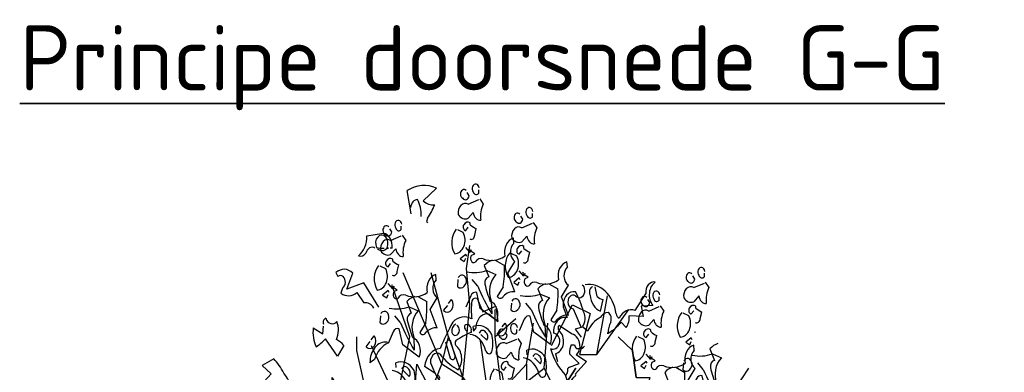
# Model space of a CAD drawing. Header units: metres. Extents: x 104013 to 108981, y 427946 to 428479.
# Tile 210 of 256: x 108860.65 to 108865.93, y 428222.52 to 428224.41. Entities that reach past the tile are written whole.
import ezdxf

# ---------------------------------------------------------------- set-up
doc = ezdxf.new("R2010")
doc.units = ezdxf.units.M
doc.layers.add('N-WE-GR-BOOM-SD', color=90, linetype='Continuous', lineweight=25)
doc.layers.add('X-XX-AL-T35', color=7, linetype='Continuous', lineweight=35)
doc.styles.add('NLCS-ISO-M50-T35', font='NLCS-ISO.ttf', dxfattribs={"height": 0.175})

# ---------------------------------------------------------------- blocks, each defined once
blk = doc.blocks.new('SGR-BOOM_S09_F_ZIJ-D')
at = {"linetype": 'Continuous', "flags": 128}
for points in [[(-1.014, 12.275), (-1.075, 12.552, -0.198578), (-0.622, 12.583), (-0.829, 12.429, 0.173447), (-0.652, 12.383, -0.044205), (-0.76, 12.222), (-0.775, 12.183), (-0.76, 12.168)], [(-0.169, 12.553, 1.182175), (-0.222, 12.461, 0.588394), (-0.122, 12.491), (-0.153, 12.53)], [(0.031, 12.584, 1.387421), (-0.061, 12.537, 0.544022), (0.024, 12.522), (0.024, 12.56)], [(-1.021, 12.352, -0.388977), (-0.914, 12.445, -0.162277), (-0.86, 12.245)], [(0.039, 12.453), (0.093, 12.391, 0.185669), (0.054, 12.199, -0.373596), (-0.061, 12.291), (-0.138, 12.222, -0.302765), (-0.292, 12.268, -0.609818), (-0.138, 12.391), (0.024, 12.445)], [(0.853, 12.303, 1.387421), (0.76, 12.257, 0.544022), (0.845, 12.241), (0.845, 12.28)], [(0.653, 12.272, 1.182175), (0.599, 12.18, 0.588394), (0.699, 12.21), (0.668, 12.249)], [(-1.357, 12.121, 1.182175), (-1.411, 12.028, 0.588394), (-1.311, 12.059), (-1.342, 12.098)], [(-1.157, 12.151, 1.387421), (-1.25, 12.105, 0.544022), (-1.165, 12.09), (-1.165, 12.128)], [(-0.115, 11.976, 0.535172), (-0.038, 12.022), (-0.015, 12.099, -0.069427), (-0.107, 12.145), (-0.107, 12.168, 0.38205), (-0.207, 12.145, 0.608597), (-0.176, 12.076), (-0.138, 12.115)], [(0.86, 12.172), (0.914, 12.11, 0.185669), (0.876, 11.918, -0.373596), (0.76, 12.011), (0.683, 11.941, -0.302765), (0.53, 11.987, -0.609818), (0.683, 12.11), (0.845, 12.164)], [(-1.567, 11.868, 0.453766), (-1.706, 11.807, -0.265564), (-1.821, 11.776, 0.264557), (-1.69, 12.014), (-1.437, 12.045, -0.415939), (-1.306, 11.868), (-1.337, 11.868)], [(-1.529, 11.86, 0.366302), (-1.383, 11.868), (-1.36, 11.868), (-1.383, 11.876, 1.810471), (-1.544, 11.876, 0.099014), (-1.444, 11.868), (-1.429, 11.868)], [(-1.15, 12.021), (-1.096, 11.959, 0.185669), (-1.134, 11.767, -0.373596), (-1.25, 11.859), (-1.327, 11.79, -0.302765), (-1.48, 11.836, -0.609818), (-1.327, 11.959), (-1.165, 12.013)], [(-0.322, 12.092, 0.392609), (-0.345, 11.799, 0.592926), (-0.215, 12.053), (-0.299, 12.084)], [(0.277, 11.723), (0.416, 11.661, -0.062256), (0.4, 11.407), (0.308, 11.292, 0.511307), (0.4, 11.292, -0.211151), (0.577, 11.346), (0.469, 11.569), (0.577, 11.707, -0.569229), (0.562, 11.922), (0.554, 11.984, 0.435181), (0.423, 11.769, -0.191376), (0.093, 11.738, 0.32045), (-0.03, 11.699, -0.867294), (-0.084, 11.784), (-0.038, 11.799), (-0.115, 11.838), (-0.122, 11.846), (-0.115, 11.838), (-0.092, 11.846), (-0.107, 11.815), (-0.176, 11.876)], [(0.706, 11.695, 0.535172), (0.783, 11.742), (0.806, 11.818, -0.069427), (0.714, 11.864), (0.714, 11.888, 0.38205), (0.614, 11.864, 0.608597), (0.645, 11.795), (0.683, 11.834)], [(-1.303, 11.544, 0.535172), (-1.227, 11.59), (-1.204, 11.667, -0.069427), (-1.296, 11.713), (-1.296, 11.736, 0.38205), (-1.396, 11.713, 0.608597), (-1.365, 11.644), (-1.327, 11.683)], [(0.499, 11.811, 0.392609), (0.476, 11.519, 0.592926), (0.607, 11.772), (0.522, 11.803)], [(-1.511, 11.659, 0.392609), (-1.534, 11.367, 0.592926), (-1.403, 11.621), (-1.488, 11.652)], [(0.231, 11.723, 0.100235), (0.108, 11.661), (0.177, 11.523, 0.4142), (0.116, 11.438, 0.044708), (0.2, 11.231, -0.471497), (0.3, 11), (0.047, 11.146), (-0.007, 11.338, 0.343094), (-0.099, 11.3), (-0.176, 11.161)], [(1.099, 11.442), (1.237, 11.38, -0.062256), (1.222, 11.127), (1.129, 11.011, 0.511307), (1.222, 11.011, -0.211151), (1.398, 11.065), (1.291, 11.288), (1.398, 11.426, -0.569229), (1.383, 11.642), (1.375, 11.703, 0.435181), (1.245, 11.488, -0.191376), (0.914, 11.457, 0.32045), (0.791, 11.419, -0.867294), (0.737, 11.503), (0.783, 11.519), (0.706, 11.557), (0.699, 11.565), (0.706, 11.557), (0.73, 11.565), (0.714, 11.534), (0.645, 11.595)], [(3.489, 11.59, 1.387421), (3.397, 11.544, 0.544022), (3.482, 11.528), (3.482, 11.567)], [(-1.506, 11.161), (-1.736, 11.453), (-1.998, 11.376), (-1.905, 11.568, 0.323273), (-2.167, 11.576), (-2.136, 11.53, -1.034378), (-2.067, 11.391), (-2.09, 11.33, 0.280991), (-1.844, 11.338), (-1.736, 11.215, -0.26123), (-1.583, 11.153)], [(-0.911, 11.29), (-0.773, 11.229, -0.062256), (-0.788, 10.975), (-0.881, 10.86, 0.511307), (-0.788, 10.86, -0.211151), (-0.612, 10.914), (-0.719, 11.137), (-0.612, 11.275, -0.569229), (-0.627, 11.49), (-0.635, 11.552, 0.435181), (-0.765, 11.337, -0.191376), (-1.096, 11.306, 0.32045), (-1.219, 11.267, -0.867294), (-1.273, 11.352), (-1.227, 11.367), (-1.303, 11.406), (-1.311, 11.413), (-1.303, 11.406), (-1.28, 11.413), (-1.296, 11.383), (-1.365, 11.444)], [(-0.292, 11.515, -1.247314), (-0.199, 11.415, -0.380188), (-0.299, 11.407), (-0.292, 11.492)], [(-0.161, 11.584, 0.105667), (0.147, 11.6), (0.285, 11.553, 0.355026), (0.216, 11.238), (0.223, 11.085, -0.043289), (0.008, 11.415), (-0.076, 11.492)], [(3.289, 11.559, 1.182175), (3.236, 11.467, 0.588394), (3.336, 11.498), (3.305, 11.536)], [(1.052, 11.442, 0.100235), (0.929, 11.38), (0.999, 11.242, 0.4142), (0.937, 11.157, 0.044708), (1.022, 10.95, -0.471497), (1.122, 10.719), (0.868, 10.865), (0.814, 11.057, 0.343094), (0.722, 11.019), (0.645, 10.881)], [(1.654, 11.43, -0.4021), (2.13, 11.084, 0.236053), (2.176, 11.03, -0.350769), (2.422, 11.122), (2.584, 11.322, -0.513931), (2.73, 11.461, 0.519897), (2.692, 11.184), (2.515, 11.176), (2.545, 11.053), (2.33, 11.061, -0.233566), (2.284, 10.922), (2.207, 10.984, -0.081039), (2.007, 10.853), (1.992, 10.853), (2.007, 10.853, -0.147995), (2.046, 10.984, 0.442368), (2.007, 11.099, 0.265564), (1.884, 11.038, 0.169403), (1.692, 10.876), (1.615, 10.93, 0.349014), (1.631, 11.107, 0.066803), (1.508, 11.345, 0.501038), (1.316, 11.168), (1.377, 11.038, 0.492294), (1.169, 10.853, -0.5), (1.262, 10.73, -0.4142), (1.123, 10.669, 0.138321), (1.354, 10.354, -0.529709), (1.185, 10.031)], [(1.608, 11.43), (1.623, 11.422, -1.00415), (1.508, 11.299, 1.247116), (1.469, 11.145), (1.592, 10.922), (1.5, 10.899), (1.592, 10.807)], [(1.769, 11.407, 0.54657), (1.731, 11.307, 0.310577), (1.892, 11.115), (1.93, 11.253, -0.131805), (1.838, 11.291), (1.807, 11.407)], [(3.497, 11.459), (3.551, 11.398, 0.185669), (3.512, 11.205, -0.373596), (3.397, 11.298), (3.32, 11.228, -0.302765), (3.166, 11.275, -0.609818), (3.32, 11.398), (3.482, 11.451)], [(-0.958, 11.29, 0.100235), (-1.081, 11.229), (-1.011, 11.091, 0.4142), (-1.073, 11.006, 0.044708), (-0.988, 10.798, -0.471497), (-0.888, 10.568), (-1.142, 10.714), (-1.196, 10.906, 0.343094), (-1.288, 10.868), (-1.365, 10.729)], [(-0.652, 10.377), (-0.806, 10.454, -0.357925), (-0.568, 10.669, -0.02861), (-0.376, 10.984, -0.284912), (-0.084, 11.022, -0.072906), (-0.084, 11.238, -0.350769), (0.001, 11.268), (0.086, 11.107), (0.285, 11.176), (0.316, 10.992, -0.042465), (0.193, 11.076, 0.482147), (-0.022, 10.915), (-0.061, 10.876)], [(0.66, 11.303, 0.105667), (0.968, 11.319), (1.106, 11.273, 0.355026), (1.037, 10.957), (1.045, 10.804, -0.043289), (0.829, 11.134), (0.745, 11.211)], [(2.598, 11.278, 1.182175), (2.544, 11.186, 0.588394), (2.644, 11.217), (2.613, 11.255)], [(2.798, 11.309, 1.387421), (2.705, 11.263, 0.544022), (2.79, 11.247), (2.79, 11.286)], [(-1.35, 11.152, 0.105667), (-1.042, 11.167), (-0.904, 11.121, 0.355026), (-0.973, 10.806), (-0.965, 10.652, -0.043289), (-1.181, 10.983), (-1.265, 11.06)], [(-0.438, 11.208), (-0.392, 11.254, -0.939438), (-0.515, 11.123), (-0.453, 11.184)], [(0.53, 11.234, -1.247314), (0.622, 11.134, -0.380188), (0.522, 11.127), (0.53, 11.211)], [(2.805, 11.178), (2.859, 11.117, 0.185669), (2.821, 10.925, -0.373596), (2.705, 11.017), (2.629, 10.948, -0.302765), (2.475, 10.994, -0.609818), (2.629, 11.117), (2.79, 11.171)], [(3.343, 10.982, 0.535172), (3.42, 11.029), (3.443, 11.105, -0.069427), (3.351, 11.152), (3.351, 11.175, 0.38205), (3.251, 11.152, 0.608597), (3.282, 11.082), (3.32, 11.121)], [(-1.48, 11.083, -1.247314), (-1.388, 10.983, -0.380188), (-1.488, 10.975), (-1.48, 11.06)], [(3.136, 11.098, 0.392609), (3.113, 10.806, 0.592926), (3.243, 11.059), (3.159, 11.09)], [(-2.359, 10.961, -0.480621), (-2.321, 11.03, 0.516449), (-2.151, 10.992, -0.249695), (-2.159, 10.776, -0.105927), (-2.044, 10.707), (-2.144, 10.577), (-2.328, 10.784, -0.054871), (-2.467, 10.692, -0.192581), (-2.513, 10.915), (-2.367, 10.846), (-2.359, 10.938)], [(-0.145, 10.884, -0.618027), (-0.191, 10.946, -0.649872), (-0.091, 10.876), (-0.091, 10.861, 0.048447), (-0.33, 10.761, 0.291199), (-0.33, 10.707, -0.493149), (-0.291, 10.415, -0.073044), (-0.537, 10.569, 0.819794), (-0.714, 10.5, 0.07692), (-0.583, 10.292, 0.333328), (-0.583, 10.338), (-0.614, 10.354)], [(-0.33, 10.961, 0.326447), (-0.391, 10.861, 1.475342), (-0.314, 10.946)], [(-0.053, 10.877), (-0.061, 10.931, -0.333328), (0.223, 10.839, -0.121552), (0.231, 10.646, -0.690201), (0.131, 10.639, 0.310577), (-0.115, 10.839)], [(0.384, 10.927), (0.43, 10.973, -0.939438), (0.307, 10.842), (0.368, 10.904)], [(0.615, 10.92, 1.387421), (0.523, 10.874, 0.544022), (0.607, 10.859), (0.607, 10.897)], [(1.354, 10.354, 0.333328), (1.385, 10.392, -0.5), (1.415, 10.446), (1.561, 10.492), (1.415, 10.607, -0.099014), (1.439, 10.715), (1.492, 10.715, 0.663971), (1.577, 10.684, 0.376755), (1.446, 10.846), (1.254, 10.946, 0.5), (1.254, 10.884, -0.682281), (1.2, 10.607), (1.231, 10.515)], [(-1.626, 10.775), (-1.58, 10.822, -0.939438), (-1.703, 10.691), (-1.642, 10.752)], [(0.031, 10.854, -0.568253), (0.131, 10.862, -0.489075), (0.147, 10.769), (0.054, 10.839)], [(0.415, 10.889, 1.182175), (0.361, 10.797, 0.588394), (0.461, 10.828), (0.43, 10.866)], [(2.444, 10.817, 0.392609), (2.421, 10.525, 0.592926), (2.552, 10.778), (2.467, 10.809)], [(2.652, 10.702, 0.535172), (2.728, 10.748), (2.752, 10.825, -0.069427), (2.659, 10.871), (2.659, 10.894, 0.38205), (2.559, 10.871, 0.608597), (2.59, 10.802), (2.629, 10.84)], [(-1.375, 10.738), (-1.367, 10.738, 0.20787), (-1.575, 10.538), (-1.644, 10.5, -0.455139), (-1.383, 10.746), (-1.375, 10.738)], [(-0.468, 10.753, -0.302765), (-0.414, 10.769), (-0.337, 10.569, -0.816528), (-0.422, 10.577), (-0.483, 10.746)], [(0.622, 10.789), (0.676, 10.728, 0.185669), (0.638, 10.536, -0.373596), (0.523, 10.628), (0.446, 10.559, -0.302765), (0.292, 10.605, -0.609818), (0.446, 10.728), (0.607, 10.782)], [(1.646, 10.7, -0.243835), (1.569, 10.669, -0.263626), (1.515, 10.6), (1.677, 10.515), (1.508, 10.369, -0.535172), (1.485, 10.331, 0.371796), (1.431, 10.154, -0.090164), (1.385, 9.954, -0.594772), (1.116, 10.161, 0.312363), (1.07, 10.231), (0.993, 10.238)], [(3.044, 10.448), (3.182, 10.386, -0.062256), (3.167, 10.133), (3.074, 10.017, 0.511307), (3.167, 10.017, -0.211151), (3.343, 10.071), (3.236, 10.294), (3.343, 10.433, -0.569229), (3.328, 10.648), (3.32, 10.709, 0.435181), (3.19, 10.494, -0.191376), (2.859, 10.463, 0.32045), (2.736, 10.425, -0.867294), (2.682, 10.509), (2.728, 10.525), (2.652, 10.563), (2.644, 10.571), (2.652, 10.563), (2.675, 10.571), (2.659, 10.54), (2.59, 10.602)], [(3.689, 10.729, 0.100235), (3.566, 10.667), (3.635, 10.529, 0.4142), (3.574, 10.444, 0.044708), (3.658, 10.237, -0.471497), (3.758, 10.006), (3.505, 10.152), (3.451, 10.344, 0.343094), (3.359, 10.306), (3.282, 10.168)], [(0.768, 10.596), (0.76, 10.65, -0.333328), (1.045, 10.558, -0.121552), (1.052, 10.365, -0.690201), (0.952, 10.358, 0.310577), (0.706, 10.558)], [(0.853, 10.573, -0.568253), (0.952, 10.581, -0.489075), (0.968, 10.488), (0.876, 10.558)], [(3.297, 10.59, 0.105667), (3.605, 10.606), (3.743, 10.56, 0.355026), (3.674, 10.244), (3.681, 10.091, -0.043289), (3.466, 10.421), (3.382, 10.498)], [(-2.936, 10.177, -0.033035), (-2.705, 9.977, -0.399994), (-2.859, 9.977, -0.122452), (-3.158, 9.954, 0.012192), (-2.859, 10.246, 0.056335), (-2.966, 10.377, 0.100357), (-3.12, 10.546), (-3.297, 10.469), (-3.158, 10.369), (-3.266, 10.277, 0.349121), (-3.112, 10.261), (-2.982, 10.261), (-2.936, 10.177)], [(-1.242, 10.445), (-1.25, 10.499, -0.333328), (-0.965, 10.406, -0.121552), (-0.958, 10.214, -0.690201), (-1.058, 10.207, 0.310577), (-1.303, 10.406)], [(-1.157, 10.422, -0.568253), (-1.058, 10.43, -0.489075), (-1.042, 10.337), (-1.134, 10.406)], [(0.469, 10.313, 0.535172), (0.546, 10.359), (0.569, 10.436, -0.069427), (0.476, 10.482), (0.476, 10.505, 0.38205), (0.376, 10.482, 0.608597), (0.407, 10.413), (0.446, 10.451)], [(3.166, 10.521, -1.247314), (3.259, 10.421, -0.380188), (3.159, 10.414), (3.166, 10.498)], [(0.261, 10.428, 0.392609), (0.238, 10.136, 0.592926), (0.369, 10.39), (0.284, 10.42)], [(2.998, 10.448, 0.100235), (2.875, 10.386), (2.944, 10.248, 0.4142), (2.882, 10.164, 0.044708), (2.967, 9.956, -0.471497), (3.067, 9.725), (2.813, 9.871), (2.759, 10.064, 0.343094), (2.667, 10.025), (2.59, 9.887)]]:
    blk.add_lwpolyline(points, format="xyb", dxfattribs=at)
for points in [[(-0.438, 10.81), (-0.219, 10.323), (-0.113, 11.192), (-0.162, 11.622), (-0.113, 11.898)], [(-0.122, 11.853), (-0.115, 11.861), (-0.122, 11.853)], [(-0.161, 11.769), (-0.176, 11.792), (-0.261, 11.738), (-0.199, 11.707), (-0.176, 11.746)], [(-1.193, 10.217), (-0.974, 9.998), (-0.925, 10.485), (-0.706, 10.16), (-0.544, 10.485), (-1.137, 11.573)], [(-0.544, 10.485), (-0.438, 10.81), (-0.706, 11.573)], [(-0.113, 11.192), (-0.162, 11.622)], [(0.66, 11.488), (0.645, 11.511), (0.56, 11.457), (0.622, 11.426), (0.645, 11.465)], [(0.699, 11.572), (0.706, 11.58), (0.699, 11.572)], [(-1.311, 11.421), (-1.303, 11.429), (-1.311, 11.421)], [(-1.193, 10.217), (-1.031, 10.81), (-1.299, 11.411)], [(-1.35, 11.337), (-1.365, 11.36), (-1.45, 11.306), (-1.388, 11.275), (-1.365, 11.314)], [(1.137, 10.704), (1.462, 11.192), (1.73, 11.086), (1.568, 10.599), (1.836, 10.599), (1.998, 11.297)], [(0.268, 11.135), (0.268, 10.81), (0.593, 11.029)], [(1.836, 10.599), (2.323, 11.135)], [(0.268, 10.81), (0.374, 10.16), (0.756, 10.485), (0.861, 10.972)], [(0.756, 10.485), (0.756, 10.274), (1.024, 10.436), (1.08, 10.972)], [(-2.111, 9.08), (-2.168, 9.787), (-2.225, 10.323), (-1.843, 9.787), (-2.111, 9.511), (-1.738, 9.186), (-1.518, 9.511), (-1.843, 10.647), (-1.843, 10.81)], [(2.16, 10.81), (2.38, 10.647), (2.437, 10.323), (2.38, 10.647), (2.437, 10.323), (2.648, 10.323), (2.485, 9.835)], [(3.336, 10.859), (3.343, 10.867), (3.336, 10.859)], [(-1.624, 10.704), (-1.299, 10.16)], [(0.431, 6.482), (0.431, 7.724), (0, 9.186), (-0.219, 10.323), (0.211, 9.892), (0.049, 10.761)], [(3.297, 10.775), (3.282, 10.798), (3.197, 10.744), (3.259, 10.713), (3.282, 10.752)], [(2.644, 10.579), (2.652, 10.586), (2.644, 10.579)], [(-1.518, 9.511), (-1.137, 9.186), (-1.031, 9.835), (-0.706, 10.16), (-0.438, 9.73), (-0.219, 10.323), (-0.544, 10.485)], [(2.605, 10.494), (2.59, 10.517), (2.506, 10.463), (2.567, 10.433), (2.59, 10.471)], [(0.975, 9.511), (1.243, 10.111), (1.024, 10.436)], [(1.243, 10.111), (1.511, 10.436), (1.243, 10.111), (1.348, 9.462), (1.787, 10.111), (2.112, 10.111), (2.217, 9.673), (2.112, 8.861), (2.437, 9.348)], [(3.841, 10.055), (4.166, 10.436)]]:
    blk.add_lwpolyline(points, dxfattribs=at)

msp = doc.modelspace()

# ---------------------------------------------------------------- block references
at = {"layer": 'N-WE-GR-BOOM-SD', "xscale": 0.35, "yscale": 0.45, "zscale": 0.45}
msp.add_blockref('SGR-BOOM_S09_F_ZIJ-D', (108863.1032, 428217.8459), dxfattribs=at)

# ---------------------------------------------------------------- texts
at = {"layer": 'X-XX-AL-T35', "insert": (108860.6484, 428224.3814), "char_height": 0.35, "width": 11.829288, "attachment_point": 1, "rotation": 359.9946, "style": 'NLCS-ISO-M50-T35'}
msp.add_mtext('{\\LPrincipe doorsnede G-G}', dxfattribs=at)

doc.saveas('drawing.dxf')
